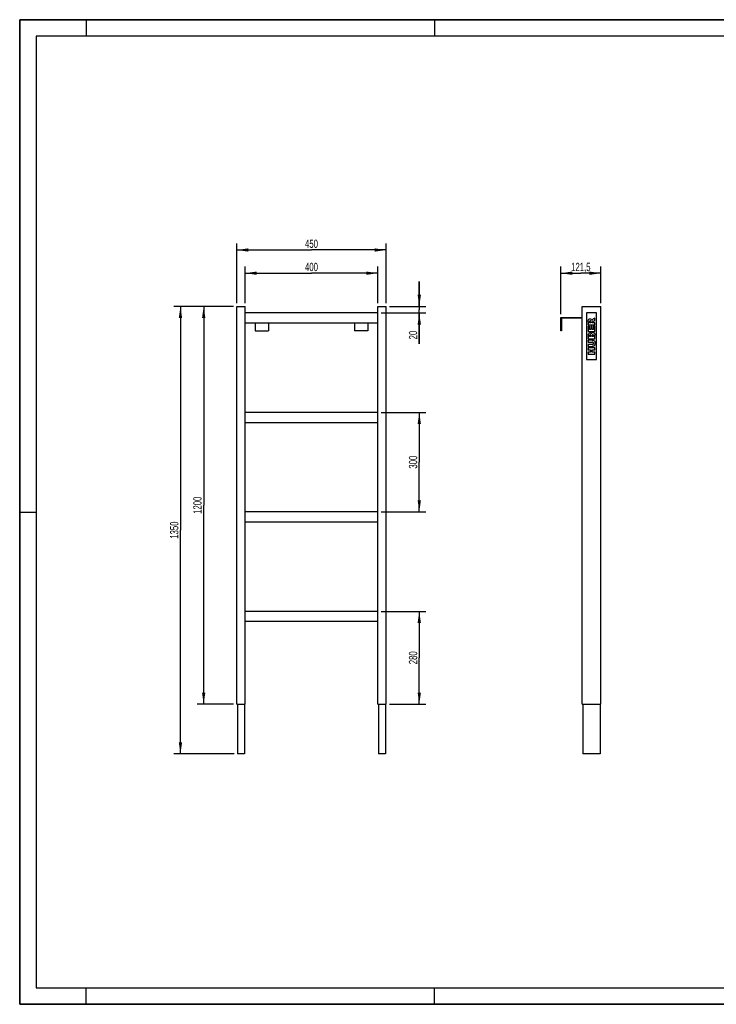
# Model space of a CAD drawing. Header units: millimetres. Extents: x 0 to 4200, y 0 to 2970.
# Tile 1 of 2: x 0 to 2100, y 0 to 2970. Entities that reach past the tile are written whole.
import ezdxf

# ---------------------------------------------------------------- set-up
doc = ezdxf.new("R2010")
doc.units = ezdxf.units.MM
doc.header["$LTSCALE"] = 231
doc.layers.get('0').update_dxf_attribs({"linetype": 'CONTINUOUS'})
doc.layers.add('007_CURVES', color=7, linetype='CONTINUOUS')
doc.layers.add('050_DIMENSIONING', color=7, linetype='CONTINUOUS')
doc.styles.get("Standard").update_dxf_attribs({"font": 'txt', "width": 0.7})
doc.dimstyles.new('DIMSTYLE_1', dxfattribs={"dimtxt": 25, "dimasz": 35, "dimexe": 2, "dimexo": 1, "dimtad": 1, "dimdec": 1, "dimtxsty": 'Standard', "dimblk": '_FILLED', "dimblk1": '_FILLED', "dimblk2": '_FILLED', "dimcen": 0.09, "dimazin": 2, "dimtp": 0.5, "dimtm": 0.5, "dimtfac": 1, "dimtdec": 1, "dimtofl": 0, "dimtmove": 0, "dimatfit": 3, "dimldrblk": '_FILLED', "dimfxl": 1, "dimtolj": 1, "dimarcsym": 0})
doc.dimstyles.new('DIMSTYLE_2', dxfattribs={"dimtxt": 25, "dimasz": 35, "dimexe": 2, "dimexo": 1, "dimtad": 1, "dimtxsty": 'Standard', "dimblk": '_FILLED', "dimblk1": '_FILLED', "dimblk2": '_FILLED', "dimcen": 0.09, "dimazin": 2, "dimtp": 0.5, "dimtm": 0.5, "dimtfac": 1, "dimtofl": 0, "dimtmove": 0, "dimatfit": 3, "dimldrblk": '_FILLED', "dimfxl": 1, "dimtolj": 1, "dimarcsym": 0})
doc.dimstyles.new('DIMSTYLE_3', dxfattribs={"dimtxt": 25, "dimasz": 35, "dimexe": 2, "dimexo": 1, "dimtad": 1, "dimtxsty": 'Standard', "dimblk": '_FILLED', "dimblk1": '_FILLED', "dimblk2": '_FILLED', "dimcen": 0.09, "dimazin": 2, "dimtp": 0.8, "dimtm": 0.8, "dimtfac": 1, "dimtofl": 0, "dimtmove": 0, "dimatfit": 3, "dimldrblk": '_FILLED', "dimfxl": 1, "dimtolj": 1, "dimarcsym": 0})
doc.dimstyles.new('DIMSTYLE_4', dxfattribs={"dimtxt": 25, "dimasz": 35, "dimexe": 2, "dimexo": 1, "dimtad": 1, "dimtxsty": 'Standard', "dimblk": '_FILLED', "dimblk1": '_FILLED', "dimblk2": '_FILLED', "dimcen": 0.09, "dimazin": 2, "dimtp": 1.2, "dimtm": 1.2, "dimtfac": 1, "dimtofl": 0, "dimtmove": 0, "dimatfit": 3, "dimldrblk": '_FILLED', "dimfxl": 1, "dimtolj": 1, "dimarcsym": 0})
doc.dimstyles.new('DIMSTYLE_5', dxfattribs={"dimtxt": 25, "dimasz": 35, "dimexe": 2, "dimexo": 1, "dimtad": 1, "dimtxsty": 'Standard', "dimblk": '_FILLED', "dimblk1": '_FILLED', "dimblk2": '_FILLED', "dimcen": 0.09, "dimazin": 2, "dimtp": 0.2, "dimtm": 0.2, "dimtfac": 1, "dimtofl": 0, "dimtmove": 0, "dimatfit": 3, "dimldrblk": '_FILLED', "dimfxl": 1, "dimtolj": 1, "dimarcsym": 0})

# ---------------------------------------------------------------- blocks, each defined once
blk = doc.blocks.new('_FILLED')
at = {"color": 0, "linetype": 'ByBlock'}
blk.add_solid([(0, 0), (-1, 0.143), (-1, -0.143)], dxfattribs=at)
blk = doc.blocks.new('*D1')
at = {"layer": '050_DIMENSIONING', "color": 2, "linetype": 'Continuous', "transparency": 16777216}
for p, q in [((679.6, 2115.3), (679.6, 2225.3)), ((679.6, 2205.3), (879.6, 2205.3)), ((1079.6, 2205.3), (879.6, 2205.3)), ((1079.6, 2115.3), (1079.6, 2225.3))]:
    blk.add_line(p, q, dxfattribs=at)
at = {"layer": '050_DIMENSIONING', "color": 2, "linetype": 'Continuous', "transparency": 16777216, "xscale": 35, "yscale": 35, "zscale": 35, "rotation": 180}
blk.add_blockref('_FILLED', (679.6, 2205.3), dxfattribs=at)
at = {"layer": '050_DIMENSIONING', "color": 2, "linetype": 'Continuous', "transparency": 16777216, "xscale": 35, "yscale": 35, "zscale": 35}
blk.add_blockref('_FILLED', (1079.6, 2205.3), dxfattribs=at)
at = {"layer": '050_DIMENSIONING', "color": 2, "linetype": 'Continuous', "transparency": 16777216, "insert": (879.6, 2236.6), "char_height": 25, "width": 88.393, "attachment_point": 2, "line_spacing_factor": 0.9}
blk.add_mtext('400', dxfattribs=at)
blk = doc.blocks.new('*D2')
at = {"layer": '050_DIMENSIONING', "color": 2, "linetype": 'Continuous', "transparency": 16777216}
for p, q in [((1630.9, 2081.3), (1630.9, 2225.3)), ((1630.9, 2205.3), (1691.6, 2205.3)), ((1752.4, 2205.3), (1691.6, 2205.3)), ((1752.4, 2115.3), (1752.4, 2225.3))]:
    blk.add_line(p, q, dxfattribs=at)
at = {"layer": '050_DIMENSIONING', "color": 2, "linetype": 'Continuous', "transparency": 16777216, "xscale": 35, "yscale": 35, "zscale": 35, "rotation": 180}
blk.add_blockref('_FILLED', (1630.9, 2205.3), dxfattribs=at)
at = {"layer": '050_DIMENSIONING', "color": 2, "linetype": 'Continuous', "transparency": 16777216, "xscale": 35, "yscale": 35, "zscale": 35}
blk.add_blockref('_FILLED', (1752.4, 2205.3), dxfattribs=at)
at = {"layer": '050_DIMENSIONING', "color": 2, "linetype": 'Continuous', "transparency": 16777216, "insert": (1691.6, 2236.6), "char_height": 25, "width": 120.536, "attachment_point": 2, "line_spacing_factor": 0.9}
blk.add_mtext('121,5', dxfattribs=at)
blk = doc.blocks.new('*D3')
at = {"layer": '050_DIMENSIONING', "color": 2, "linetype": 'Continuous', "transparency": 16777216}
for p, q in [((654.6, 2115.3), (654.6, 2295.3)), ((1104.6, 2115.3), (1104.6, 2295.3)), ((654.6, 2275.3), (879.6, 2275.3)), ((1104.6, 2275.3), (879.6, 2275.3))]:
    blk.add_line(p, q, dxfattribs=at)
at = {"layer": '050_DIMENSIONING', "color": 2, "linetype": 'Continuous', "transparency": 16777216, "xscale": 35, "yscale": 35, "zscale": 35, "rotation": 180}
blk.add_blockref('_FILLED', (654.6, 2275.3), dxfattribs=at)
at = {"layer": '050_DIMENSIONING', "color": 2, "linetype": 'Continuous', "transparency": 16777216, "xscale": 35, "yscale": 35, "zscale": 35}
blk.add_blockref('_FILLED', (1104.6, 2275.3), dxfattribs=at)
at = {"layer": '050_DIMENSIONING', "color": 2, "linetype": 'Continuous', "transparency": 16777216, "insert": (879.6, 2306.6), "char_height": 25, "width": 85.714, "attachment_point": 2, "line_spacing_factor": 0.9}
blk.add_mtext('450', dxfattribs=at)
blk = doc.blocks.new('*D4')
at = {"layer": '050_DIMENSIONING', "color": 2, "linetype": 'Continuous', "transparency": 16777216}
for p, q in [((644.6, 2105.3), (534.6, 2105.3)), ((554.6, 2105.3), (554.6, 1505.3)), ((554.6, 905.3), (554.6, 1505.3)), ((644.6, 905.3), (534.6, 905.3))]:
    blk.add_line(p, q, dxfattribs=at)
at = {"layer": '050_DIMENSIONING', "color": 2, "linetype": 'Continuous', "transparency": 16777216, "xscale": 35, "yscale": 35, "zscale": 35}
for p, rotation in [((554.6, 2105.3), 90), ((554.6, 905.3), 270)]:
    blk.add_blockref('_FILLED', p, dxfattribs=dict(at, rotation=rotation))
at = {"layer": '050_DIMENSIONING', "color": 2, "linetype": 'Continuous', "transparency": 16777216, "insert": (523.3, 1505.3), "char_height": 25, "width": 109.821, "attachment_point": 2, "rotation": 90, "line_spacing_factor": 0.9}
blk.add_mtext('1200', dxfattribs=at)
blk = doc.blocks.new('*D5')
at = {"layer": '050_DIMENSIONING', "color": 2, "linetype": 'Continuous', "transparency": 16777216}
for p, q in [((644.6, 2105.3), (464.6, 2105.3)), ((484.6, 2105.3), (484.6, 1430.3)), ((484.6, 755.3), (484.6, 1430.3)), ((646.6, 755.3), (464.6, 755.3))]:
    blk.add_line(p, q, dxfattribs=at)
at = {"layer": '050_DIMENSIONING', "color": 2, "linetype": 'Continuous', "transparency": 16777216, "xscale": 35, "yscale": 35, "zscale": 35}
for p, rotation in [((484.6, 2105.3), 90), ((484.6, 755.3), 270)]:
    blk.add_blockref('_FILLED', p, dxfattribs=dict(at, rotation=rotation))
at = {"layer": '050_DIMENSIONING', "color": 2, "linetype": 'Continuous', "transparency": 16777216, "insert": (453.3, 1430.3), "char_height": 25, "width": 104.464, "attachment_point": 2, "rotation": 90, "line_spacing_factor": 0.9}
blk.add_mtext('1350', dxfattribs=at)
blk = doc.blocks.new('*D6')
at = {"layer": '050_DIMENSIONING', "color": 2, "linetype": 'Continuous', "transparency": 16777216}
for p, q in [((1089.6, 1185.3), (1224.6, 1185.3)), ((1204.6, 1185.3), (1204.6, 1045.3)), ((1204.6, 905.3), (1204.6, 1045.3)), ((1114.6, 905.3), (1224.6, 905.3))]:
    blk.add_line(p, q, dxfattribs=at)
at = {"layer": '050_DIMENSIONING', "color": 2, "linetype": 'Continuous', "transparency": 16777216, "xscale": 35, "yscale": 35, "zscale": 35}
for p, rotation in [((1204.6, 1185.3), 90), ((1204.6, 905.3), 270)]:
    blk.add_blockref('_FILLED', p, dxfattribs=dict(at, rotation=rotation))
at = {"layer": '050_DIMENSIONING', "color": 2, "linetype": 'Continuous', "transparency": 16777216, "insert": (1173.3, 1045.3), "char_height": 25, "width": 88.393, "attachment_point": 2, "rotation": 90, "line_spacing_factor": 0.9}
blk.add_mtext('280', dxfattribs=at)
blk = doc.blocks.new('*D7')
at = {"layer": '050_DIMENSIONING', "color": 2, "linetype": 'Continuous', "transparency": 16777216}
for p, q in [((1204.6, 2105.3), (1204.6, 2180.3)), ((1204.6, 2180.3), (1204.6, 2095.3)), ((1089.6, 2085.3), (1224.6, 2085.3)), ((1114.6, 2105.3), (1224.6, 2105.3)), ((1204.6, 1992.4), (1204.6, 2095.3)), ((1204.6, 2085.3), (1204.6, 1992.4))]:
    blk.add_line(p, q, dxfattribs=at)
at = {"layer": '050_DIMENSIONING', "color": 2, "linetype": 'Continuous', "transparency": 16777216, "xscale": 35, "yscale": 35, "zscale": 35}
for p, rotation in [((1204.6, 2105.3), 270), ((1204.6, 2085.3), 90)]:
    blk.add_blockref('_FILLED', p, dxfattribs=dict(at, rotation=rotation))
at = {"layer": '050_DIMENSIONING', "color": 2, "linetype": 'Continuous', "transparency": 16777216, "insert": (1173.3, 2031.7), "char_height": 25, "width": 58.929, "attachment_point": 3, "rotation": 90, "line_spacing_factor": 0.9}
blk.add_mtext('20', dxfattribs=at)
blk = doc.blocks.new('*D8')
at = {"layer": '050_DIMENSIONING', "color": 2, "linetype": 'Continuous', "transparency": 16777216}
for p, q in [((1089.6, 1785.3), (1224.6, 1785.3)), ((1204.6, 1785.3), (1204.6, 1635.3)), ((1204.6, 1485.3), (1204.6, 1635.3)), ((1089.6, 1485.3), (1224.6, 1485.3))]:
    blk.add_line(p, q, dxfattribs=at)
at = {"layer": '050_DIMENSIONING', "color": 2, "linetype": 'Continuous', "transparency": 16777216, "xscale": 35, "yscale": 35, "zscale": 35}
for p, rotation in [((1204.6, 1785.3), 90), ((1204.6, 1485.3), 270)]:
    blk.add_blockref('_FILLED', p, dxfattribs=dict(at, rotation=rotation))
at = {"layer": '050_DIMENSIONING', "color": 2, "linetype": 'Continuous', "transparency": 16777216, "insert": (1173.3, 1635.3), "char_height": 25, "width": 85.714, "attachment_point": 2, "rotation": 90, "line_spacing_factor": 0.9}
blk.add_mtext('300', dxfattribs=at)

msp = doc.modelspace()

# ---------------------------------------------------------------- linework, layer by layer
at = {"color": 7, "linetype": 'Continuous'}
for p, q in [((0, 2970), (4200, 2970)), ((0, 0), (0, 2970)), ((654.596, 2105.321), (679.596, 2105.321)), ((654.596, 905.321), (654.596, 2105.321)), ((679.596, 905.321), (679.596, 2105.321)), ((1079.596, 2085.321), (679.596, 2085.321)), ((1079.596, 2105.321), (1104.596, 2105.321)), ((1079.596, 905.321), (1079.596, 2105.321)), ((1104.596, 905.321), (1104.596, 2105.321)), ((1695.399, 2105.321), (1752.399, 2105.321)), ((1695.399, 905.321), (1695.399, 2105.321)), ((1752.399, 905.321), (1752.399, 2105.321)), ((679.596, 2055.321), (1079.596, 2055.321)), ((709.596, 2055.321), (709.596, 2031.321)), ((749.596, 2055.321), (749.596, 2031.321)), ((1009.596, 2055.321), (1009.596, 2031.321)), ((1049.596, 2055.321), (1049.596, 2031.321)), ((1630.899, 2031.321), (1630.899, 2071.321)), ((1630.899, 2071.321), (1695.399, 2071.321)), ((1695.399, 2069.321), (1632.899, 2069.321)), ((1632.899, 2069.321), (1632.899, 2031.321)), ((709.596, 2031.321), (749.596, 2031.321)), ((1049.596, 2031.321), (1009.596, 2031.321)), ((1632.899, 2031.321), (1630.899, 2031.321)), ((1079.596, 1785.321), (679.596, 1785.321)), ((679.596, 1755.321), (1079.596, 1755.321)), ((1079.596, 1485.321), (679.596, 1485.321)), ((679.596, 1455.321), (1079.596, 1455.321)), ((1079.596, 1185.321), (679.596, 1185.321)), ((679.596, 1155.321), (1079.596, 1155.321)), ((654.596, 905.321), (679.596, 905.321)), ((656.596, 905.321), (656.596, 755.321)), ((677.596, 905.321), (677.596, 755.321)), ((1079.596, 905.321), (1104.596, 905.321)), ((1081.596, 905.321), (1081.596, 755.321)), ((1102.596, 905.321), (1102.596, 755.321)), ((1695.399, 905.321), (1752.399, 905.321)), ((1697.399, 905.321), (1697.399, 755.321)), ((1750.399, 905.321), (1750.399, 755.321)), ((677.596, 755.321), (656.596, 755.321)), ((1102.596, 755.321), (1081.596, 755.321)), ((1750.399, 755.321), (1697.399, 755.321)), ((0, 0), (4200, 0))]:
    msp.add_line(p, q, dxfattribs=at)
at = {"color": 3, "linetype": 'Continuous'}
for p, q in [((0, 2970), (0, 0)), ((4200, 2970), (0, 2970)), ((200, 2970), (200, 2920)), ((1250, 2970), (1250, 2920)), ((0, 1485), (50, 1485)), ((200, 0), (200, 50)), ((1250, 0), (1250, 50)), ((4200, 0), (0, 0))]:
    msp.add_line(p, q, dxfattribs=at)
at = {"color": 5, "linetype": 'Continuous'}
for p, q in [((50, 2920), (50, 50)), ((4150, 2920), (50, 2920)), ((50, 50), (4150, 50))]:
    msp.add_line(p, q, dxfattribs=at)
at = {"layer": '007_CURVES', "color": 4, "linetype": 'Continuous'}
for p, q in [((1708.899, 2085.321), (1708.899, 1945.321)), ((1738.899, 2085.321), (1708.899, 2085.321)), ((1738.899, 1945.321), (1738.899, 2085.321)), ((1713.899, 2060.042), (1713.899, 2049.741)), ((1713.899, 2049.741), (1733.899, 2049.741)), ((1717.937, 2055.949), (1717.937, 2058.664)), ((1722.003, 2055.949), (1717.937, 2055.949)), ((1722.003, 2058.554), (1722.003, 2055.949)), ((1725.782, 2055.949), (1725.782, 2056.494)), ((1733.899, 2055.949), (1725.782, 2055.949)), ((1727.787, 2059.127), (1733.899, 2062.429)), ((1733.899, 2069.414), (1728.115, 2066.413)), ((1733.899, 2062.429), (1733.899, 2069.414)), ((1733.899, 2049.741), (1733.899, 2055.949)), ((1718.169, 2046.031), (1713.899, 2046.031)), ((1713.899, 2046.031), (1713.899, 2029.469)), ((1713.899, 2029.469), (1733.899, 2029.469)), ((1718.169, 2035.662), (1718.169, 2046.031)), ((1721.348, 2035.662), (1718.169, 2035.662)), ((1725.427, 2045.28), (1721.348, 2045.28)), ((1721.348, 2045.28), (1721.348, 2035.662)), ((1725.427, 2035.662), (1725.427, 2045.28)), ((1729.37, 2035.662), (1725.427, 2035.662)), ((1733.899, 2046.331), (1729.37, 2046.331)), ((1729.37, 2046.331), (1729.37, 2035.662)), ((1733.899, 2029.469), (1733.899, 2046.331)), ((1713.899, 2019.332), (1713.899, 2007.763)), ((1713.899, 2007.763), (1733.899, 2007.763)), ((1725.823, 2003.657), (1713.899, 2003.657)), ((1713.899, 2003.657), (1713.899, 1997.49)), ((1713.899, 1997.49), (1726.109, 1997.49)), ((1726.109, 1990.655), (1713.899, 1990.655)), ((1713.899, 1990.655), (1713.899, 1984.489)), ((1717.951, 2013.998), (1717.951, 2016.726)), ((1721.743, 2013.998), (1717.951, 2013.998)), ((1721.743, 2016.685), (1721.743, 2013.998)), ((1725.55, 2013.998), (1725.55, 2017.136)), ((1729.602, 2013.998), (1725.55, 2013.998)), ((1729.602, 2017.149), (1729.602, 2013.998)), ((1733.899, 2007.763), (1733.899, 2018.432)), ((1713.899, 1984.489), (1725.823, 1984.489)), ((1733.899, 1980.369), (1713.899, 1980.369)), ((1713.899, 1980.369), (1713.899, 1974.162)), ((1713.899, 1974.162), (1720.898, 1974.162)), ((1720.898, 1967.408), (1713.899, 1967.408)), ((1713.899, 1967.408), (1713.899, 1961.228)), ((1713.899, 1961.228), (1733.899, 1961.228)), ((1720.898, 1974.162), (1720.898, 1967.408)), ((1725.809, 1967.408), (1725.809, 1974.162)), ((1725.809, 1974.162), (1733.899, 1974.162)), ((1733.899, 1967.408), (1725.809, 1967.408)), ((1733.899, 1974.162), (1733.899, 1980.369)), ((1733.899, 1961.228), (1733.899, 1967.408)), ((1708.899, 1945.321), (1738.899, 1945.321))]:
    msp.add_line(p, q, dxfattribs=at)
for points in [[(1713.899, 2060.042), (1713.899, 2061.951), (1714.063, 2063.411), (1714.39, 2064.421)], [(1714.39, 2064.421), (1714.718, 2065.43), (1715.331, 2066.235), (1716.221, 2066.858)], [(1716.221, 2066.858), (1717.105, 2067.477), (1718.183, 2067.79), (1719.452, 2067.79)], [(1718.46, 2060.966), (1718.115, 2060.56), (1717.937, 2059.782), (1717.937, 2058.664)], [(1719.943, 2061.583), (1719.301, 2061.583), (1718.81, 2061.378), (1718.46, 2060.966)], [(1719.452, 2067.79), (1720.57, 2067.79), (1721.525, 2067.545), (1722.333, 2067.073)], [(1721.105, 2061.191), (1720.775, 2061.447), (1720.379, 2061.583), (1719.943, 2061.583)], [(1721.738, 2060.194), (1721.648, 2060.601), (1721.443, 2060.928), (1721.105, 2061.191)], [(1722.003, 2058.554), (1722.003, 2058.827), (1721.921, 2059.373), (1721.738, 2060.194)], [(1722.333, 2067.073), (1723.135, 2066.604), (1723.79, 2065.949), (1724.291, 2065.122)], [(1724.291, 2065.122), (1724.608, 2064.598), (1724.868, 2063.875), (1725.072, 2062.947)], [(1725.072, 2062.947), (1725.331, 2063.684), (1725.577, 2064.23), (1725.819, 2064.56)], [(1726.256, 2058.001), (1725.945, 2057.559), (1725.782, 2057.054), (1725.782, 2056.494)], [(1725.819, 2064.56), (1725.986, 2064.789), (1726.327, 2065.117), (1726.874, 2065.552)], [(1727.787, 2059.127), (1726.998, 2058.701), (1726.491, 2058.336), (1726.256, 2058.001)], [(1726.874, 2065.552), (1727.405, 2065.976), (1727.814, 2066.263), (1728.115, 2066.413)], [(1713.899, 2019.332), (1713.899, 2021.256), (1714.376, 2022.729), (1715.331, 2023.766)], [(1715.331, 2023.766), (1716.286, 2024.803), (1717.473, 2025.321), (1718.879, 2025.321)], [(1718.879, 2025.321), (1720.065, 2025.321), (1721.075, 2024.953), (1721.923, 2024.219)], [(1721.923, 2024.219), (1722.494, 2023.725), (1722.93, 2023.002), (1723.258, 2022.061)], [(1723.258, 2022.061), (1723.613, 2023.493), (1724.199, 2024.544), (1725.045, 2025.226)], [(1725.045, 2025.226), (1725.891, 2025.908), (1726.941, 2026.249), (1728.21, 2026.249)], [(1727.514, 2020.055), (1726.928, 2020.055), (1726.45, 2019.837), (1726.095, 2019.4)], [(1729.042, 2019.4), (1728.66, 2019.837), (1728.155, 2020.055), (1727.514, 2020.055)], [(1728.21, 2026.249), (1729.247, 2026.249), (1730.188, 2026.003), (1731.006, 2025.524)], [(1731.006, 2025.524), (1731.839, 2025.035), (1732.494, 2024.38), (1732.973, 2023.548)], [(1732.973, 2023.548), (1733.271, 2023.029), (1733.49, 2022.238), (1733.629, 2021.202)], [(1733.629, 2021.202), (1733.817, 2019.81), (1733.899, 2018.882), (1733.899, 2018.432)], [(1718.442, 2018.691), (1718.115, 2018.309), (1717.951, 2017.654), (1717.951, 2016.726)], [(1719.806, 2019.264), (1719.233, 2019.264), (1718.769, 2019.073), (1718.442, 2018.691)], [(1721.252, 2018.691), (1720.925, 2019.073), (1720.434, 2019.264), (1719.806, 2019.264)], [(1721.743, 2016.685), (1721.743, 2017.64), (1721.58, 2018.309), (1721.252, 2018.691)], [(1726.095, 2019.4), (1725.741, 2018.964), (1725.55, 2018.213), (1725.55, 2017.136)], [(1725.823, 2003.657), (1727.01, 2003.657), (1728.115, 2003.466), (1729.165, 2003.097)], [(1728.674, 1996.576), (1728.074, 1997.177), (1727.214, 1997.49), (1726.109, 1997.49)], [(1726.109, 1990.655), (1727.201, 1990.655), (1728.046, 1990.956), (1728.66, 1991.556)], [(1728.66, 1991.556), (1729.274, 1992.156), (1729.574, 1993.002), (1729.574, 1994.08)], [(1729.574, 1994.08), (1729.574, 1995.144), (1729.274, 1995.976), (1728.674, 1996.576)], [(1729.602, 2017.149), (1729.602, 2018.213), (1729.424, 2018.964), (1729.042, 2019.4)], [(1729.165, 2003.097), (1730.216, 2002.729), (1731.13, 2002.156), (1731.921, 2001.365)], [(1731.921, 2001.365), (1732.712, 2000.574), (1733.258, 1999.755), (1733.573, 1998.891)], [(1734.035, 1991.378), (1733.899, 1990.233), (1733.64, 1989.264), (1733.233, 1988.498)], [(1733.573, 1998.891), (1734.008, 1997.695), (1734.24, 1996.249), (1734.24, 1994.571)], [(1734.24, 1994.571), (1734.24, 1993.589), (1734.172, 1992.524), (1734.035, 1991.378)], [(1729.207, 1985.06), (1727.924, 1984.68), (1726.805, 1984.489), (1725.823, 1984.489)], [(1731.509, 1986.375), (1730.761, 1985.73), (1729.997, 1985.294), (1729.207, 1985.06)], [(1733.233, 1988.498), (1732.821, 1987.722), (1732.248, 1987.013), (1731.509, 1986.375)]]:
    msp.add_open_spline(points, degree=3, dxfattribs=at)

# ---------------------------------------------------------------- dimensions: what is measured, and where the dimension line sits
at = {"layer": '050_DIMENSIONING', "color": 2, "linetype": 'Continuous'}
for base, p1, p2, dimstyle, picture, middle in [((1104.596, 2275.321), (654.596, 2114.321), (1104.596, 2114.321), 'DIMSTYLE_3', '*D3', (876.025, 2275.321)), ((1079.596, 2205.321), (679.596, 2114.321), (1079.596, 2114.321), 'DIMSTYLE_1', '*D1', (876.025, 2205.321)), ((1752.399, 2205.321), (1630.899, 2080.321), (1752.399, 2114.321), 'DIMSTYLE_2', '*D2', (1688.078, 2205.321))]:
    dim = msp.add_linear_dim(base=base, p1=p1, p2=p2, dimstyle=dimstyle, dxfattribs=at)
    dim.commit()
    dim.dimension.update_dxf_attribs({"geometry": picture, "text_midpoint": middle, "dimtype": 160})
for base, p1, p2, angle, dimstyle, picture, middle in [((1204.596, 2105.321), (1088.596, 2085.321), (1113.596, 2105.321), 90, 'DIMSTYLE_5', '*D7', (1204.596, 2008.459)), ((484.596, 2105.321), (647.596, 755.321), (645.596, 2105.321), 90, 'DIMSTYLE_4', '*D5', (484.596, 1426.75)), ((554.596, 2105.321), (645.596, 905.321), (645.596, 2105.321), 90, 'DIMSTYLE_4', '*D4', (554.596, 1501.75)), ((1204.596, 1485.321), (1088.596, 1785.321), (1088.596, 1485.321), 270, 'DIMSTYLE_2', '*D8', (1204.596, 1631.75)), ((1204.596, 1185.321), (1113.596, 905.321), (1088.596, 1185.321), 90, 'DIMSTYLE_2', '*D6', (1204.596, 1041.75))]:
    dim = msp.add_linear_dim(base=base, p1=p1, p2=p2, angle=angle, dimstyle=dimstyle, dxfattribs=at)
    dim.commit()
    dim.dimension.update_dxf_attribs({"geometry": picture, "text_midpoint": middle, "dimtype": 160})

doc.saveas('drawing.dxf')
